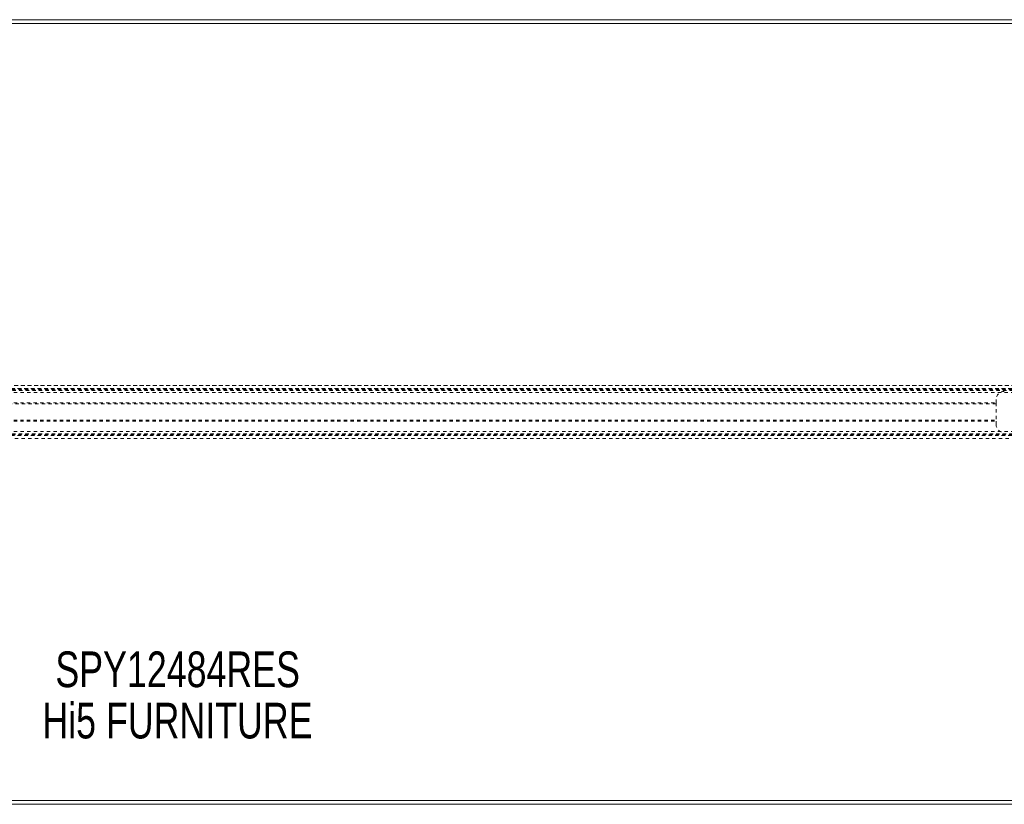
# Model space of a CAD drawing. Header units: inches. Extents: x 21.8 to 105.3, y 43.6 to 67.3.
# Tile 4 of 6: x 59.3 to 89.2, y 43.6 to 67.3. Entities that reach past the tile are written whole.
import ezdxf

# ---------------------------------------------------------------- set-up
doc = ezdxf.new("R2010")
doc.units = ezdxf.units.IN
doc.header["$MEASUREMENT"] = 0
doc.linetypes.add('SLD-Dashed', pattern=[0.075, 0.05, -0.025])
doc.linetypes.add('SLD-Solid', pattern=[0])
doc.layers.add('HI5-SYMBOLTEXT', color=5, linetype='SLD-Solid')
doc.styles.add('SLDTEXTSTYLE0', font='TXT', dxfattribs={"width": 0.75})

# ---------------------------------------------------------------- blocks, each defined once
blk = doc.blocks.new('SW_NOTE_0')
at = {"layer": 'HI5-SYMBOLTEXT', "color": 0, "char_height": 1.08, "attachment_point": 1, "style": 'SLDTEXTSTYLE0'}
for s, insert in [('SPY12484RES', (0, 1.392)), ('Hi5 FURNITURE', (-0.395, -0.16))]:
    blk.add_mtext(s, dxfattribs=dict(at, insert=insert))

msp = doc.modelspace()

# ---------------------------------------------------------------- linework, layer by layer
at = {"color": 7, "linetype": 'SLD-Solid', "lineweight": 15}
for p, q in [((21.788, 67.308), (105.288, 67.308)), ((21.906, 67.19), (105.17, 67.19)), ((105.17, 67.19), (21.906, 67.19)), ((105.288, 43.558), (21.788, 43.558)), ((105.17, 43.676), (21.906, 43.676)), ((21.906, 43.676), (105.17, 43.676))]:
    msp.add_line(p, q, dxfattribs=at)
at = {"color": 7, "linetype": 'SLD-Dashed', "lineweight": 0}
for p, q in [((34.199, 56.238), (92.877, 56.238)), ((92.877, 56.238), (34.2, 56.238)), ((34.282, 56.148), (92.795, 56.148)), ((34.282, 56.148), (92.795, 56.148)), ((92.797, 56.148), (34.282, 56.148)), ((34.286, 56.143), (92.791, 56.143)), ((34.288, 56.14), (92.788, 56.14)), ((34.293, 56.134), (92.783, 56.134)), ((34.301, 56.124), (92.776, 56.124)), ((34.302, 56.123), (92.775, 56.123)), ((34.313, 56.108), (92.763, 56.108)), ((34.328, 56.088), (92.749, 56.088)), ((34.369, 56.026), (92.707, 56.026)), ((88.913, 55.808), (88.913, 55.714)), ((38.163, 55.714), (88.913, 55.714)), ((88.913, 55.683), (38.163, 55.683)), ((88.913, 55.714), (88.913, 55.151)), ((38.163, 55.183), (88.913, 55.183)), ((38.163, 55.151), (88.913, 55.151)), ((88.913, 55.151), (88.913, 55.058)), ((34.199, 54.628), (92.877, 54.628)), ((34.2, 54.628), (92.876, 54.628)), ((34.282, 54.718), (92.795, 54.718)), ((34.282, 54.718), (92.795, 54.718)), ((34.286, 54.723), (92.791, 54.723)), ((34.287, 54.724), (92.79, 54.724)), ((34.288, 54.726), (92.788, 54.726)), ((34.298, 54.738), (92.778, 54.738)), ((34.302, 54.743), (92.775, 54.743)), ((34.313, 54.758), (92.763, 54.758)), ((34.321, 54.769), (92.755, 54.769)), ((34.369, 54.84), (92.707, 54.84))]:
    msp.add_line(p, q, dxfattribs=at)
for centre, start, end in [((89.163, 55.808), 90, 180), ((89.163, 55.058), 180, 270)]:
    msp.add_arc(centre, 0.25, start, end, dxfattribs=at)

# ---------------------------------------------------------------- block references
at = {"layer": 'HI5-SYMBOLTEXT', "color": 5}
msp.add_blockref('SW_NOTE_0', (60.424, 46.792), dxfattribs=at)

doc.saveas('drawing.dxf')
